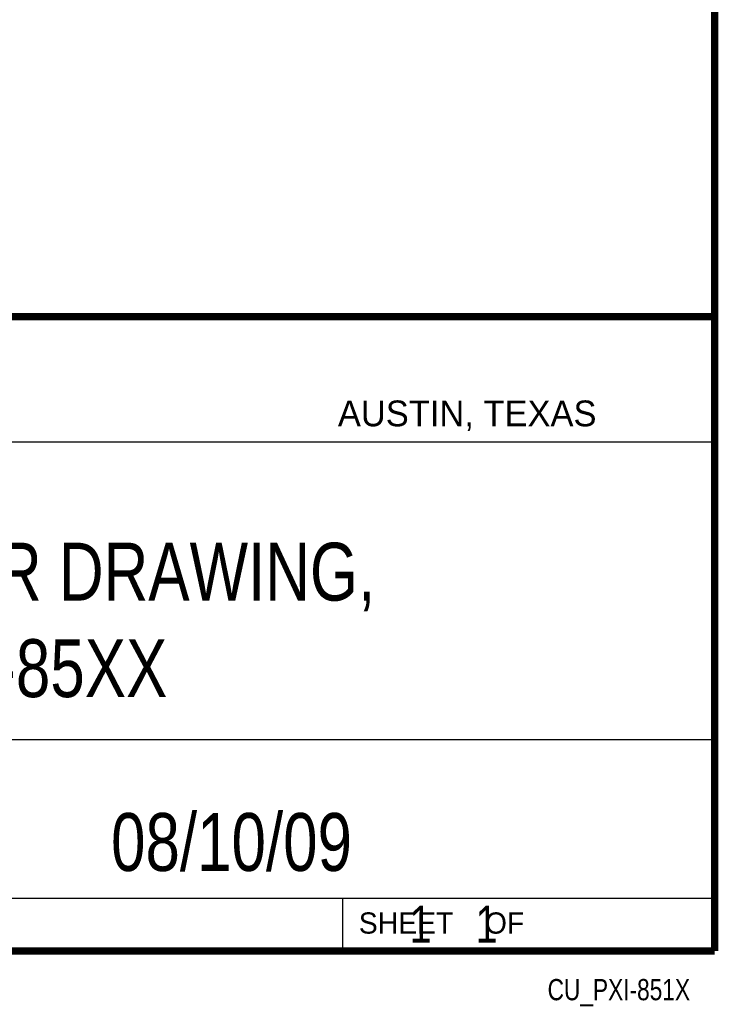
# Model space of a CAD drawing. Header units: inches. Extents: x 0.2 to 16.8, y 0.1 to 10.8.
# Tile 9 of 10: x 14.9 to 16.8, y 0.1 to 2.8. Entities that reach past the tile are written whole.
import ezdxf
from ezdxf.enums import TextEntityAlignment as Align

# ---------------------------------------------------------------- set-up
doc = ezdxf.new("R2010")
doc.units = ezdxf.units.IN
doc.header["$LTSCALE"] = 0.935
doc.header["$MEASUREMENT"] = 0
doc.layers.get('0').update_dxf_attribs({"linetype": 'CONTINUOUS'})
doc.styles.get("Standard").update_dxf_attribs({"font": 'txt', "width": 0.8})

msp = doc.modelspace()

# ---------------------------------------------------------------- linework, layer by layer
at = {"color": 2, "linetype": 'CONTINUOUS'}
for p, q in [((13.0652, 1.9695), (16.745, 1.9695)), ((16.745, 1.9695), (16.745, 0.2605)), ((13.0653, 1.6329), (16.75, 1.6329)), ((13.0652, 0.8295), (16.745, 0.8295)), ((13.0652, 0.4005), (16.745, 0.4005)), ((15.745, 0.4005), (15.745, 0.2605)), ((13.0652, 0.2605), (16.745, 0.2605)), ((15.7462, 0.2607), (16.7462, 0.2607)), ((15.7462, 0.2607), (15.7462, 0.2602)), ((15.7462, 0.2602), (16.7462, 0.2602)), ((16.7462, 0.2607), (16.7462, 0.2602))]:
    msp.add_line(p, q, dxfattribs=at)
at = {"color": 7, "linetype": 'CONTINUOUS', "const_width": 0.02}
for points in [[(16.75, 0.2586), (16.75, 10.7586)], [(11.4718, 1.9702), (16.75, 1.9707)], [(0.25, 0.2586), (16.75, 0.2586)]]:
    msp.add_lwpolyline(points, dxfattribs=at)

# ---------------------------------------------------------------- texts
at = {"color": 2, "linetype": 'CONTINUOUS'}
for s, height, p in [('AUSTIN, TEXAS', 0.069617, (15.7327, 1.6745)), ('SHEET    OF', 0.057262, (15.7892, 0.3052))]:
    msp.add_text(s, height=height, dxfattribs=at).set_placement(p)
at = {"color": 7, "linetype": 'CONTINUOUS', "width": 0.8}
msp.add_text('08/10/09', height=0.15625, dxfattribs=at).set_placement((15.4455, 0.4744), align=Align.CENTER)
at = {"color": 2, "linetype": 'CONTINUOUS', "width": 0.8}
msp.add_text('CU_PXI-851X', height=0.057262, dxfattribs=at).set_placement((16.6837, 0.1254), align=Align.RIGHT)
at = {"color": 7, "linetype": 'CONTINUOUS'}
for s, insert, char_height, width, attachment_point in [('CUSTOMER DRAWING,\\PPXI-85XX', (14.9051, 1.3603), 0.15625, 2.125, 2), ('    1    1', (15.8075, 0.3805), 0.1, 0.8, 1)]:
    msp.add_mtext(s, dxfattribs=dict(at, insert=insert, char_height=char_height, width=width, attachment_point=attachment_point))

doc.saveas('drawing.dxf')
